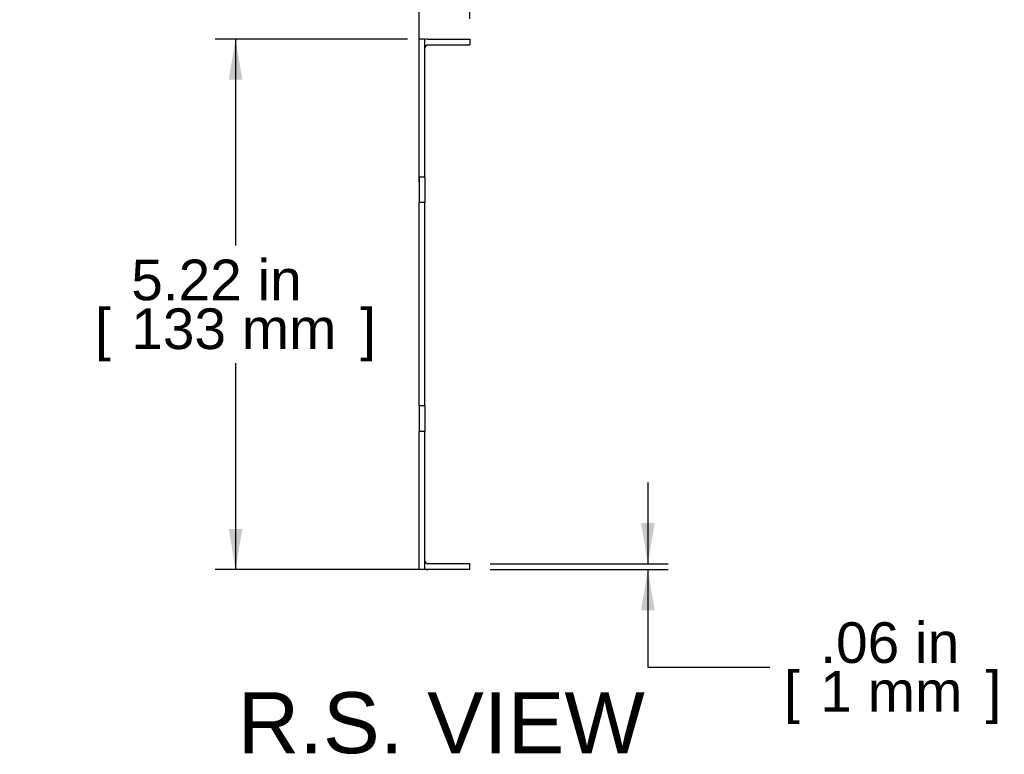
# Model space of a CAD drawing. Header units: inches. Extents: x 0 to 52.8, y -0.2 to 39.5.
# Tile 9 of 11: x 32.9 to 42.6, y 19.1 to 26.3. Entities that reach past the tile are written whole.
import ezdxf
from ezdxf.enums import TextEntityAlignment as Align

# ---------------------------------------------------------------- set-up
doc = ezdxf.new("R2010")
doc.units = ezdxf.units.IN
doc.header["$MEASUREMENT"] = 0
doc.layers.add('COM54343', color=7, linetype='Continuous')
doc.layers.add('Default', color=7, linetype='Continuous')
doc.styles.add('SEACAD_Arial', font='arial.ttf')
doc.dimstyles.new('WEB_SMALL', dxfattribs={"dimtxt": 0.4, "dimasz": 0.4, "dimexe": 0.2, "dimexo": 0.2, "dimgap": 0.2, "dimtad": 0, "dimtih": 1, "dimtoh": 1, "dimzin": 4, "dimdsep": 46, "dimtxsty": 'SEACAD_Arial', "dimblk1": '_SE_FILLED', "dimblk2": '_SE_FILLED', "dimsah": 1, "dimcen": 0.2, "dimadec": 0, "dimazin": 0, "dimtfac": 1, "dimtofl": 0, "dimtmove": 0, "dimatfit": 3, "dimfxl": 1, "dimtolj": 1, "dimtzin": 4, "dimarcsym": 0})

# ---------------------------------------------------------------- blocks, each defined once
blk = doc.blocks.new('SE3')
at = {"layer": 'COM54343', "color": 7, "linetype": 'Continuous'}
for p, q in [((36.852, 26.1324), (36.795, 26.1324)), ((36.795, 24.7734), (36.795, 26.1324)), ((36.852, 24.7734), (36.852, 26.1324)), ((36.881, 26.1324), (37.295, 26.1324)), ((36.881, 26.0754), (37.295, 26.0754)), ((37.295, 26.1324), (37.295, 26.0754)), ((36.852, 24.7734), (36.795, 24.7734)), ((36.795, 24.7734), (36.795, 24.5234)), ((36.852, 24.7734), (36.852, 24.5234)), ((36.795, 22.5234), (36.795, 24.5234)), ((36.852, 24.5234), (36.795, 24.5234)), ((36.852, 22.5234), (36.852, 24.5234)), ((36.852, 22.5234), (36.795, 22.5234)), ((36.795, 22.5234), (36.795, 22.2734)), ((36.852, 22.5234), (36.852, 22.2734)), ((36.795, 20.9144), (36.795, 22.2734)), ((36.852, 22.2734), (36.795, 22.2734)), ((36.852, 20.9144), (36.852, 22.2734)), ((37.295, 20.9714), (36.881, 20.9714)), ((37.295, 20.9144), (37.295, 20.9714)), ((36.852, 20.9144), (36.795, 20.9144)), ((37.295, 20.9144), (36.881, 20.9144))]:
    blk.add_line(p, q, dxfattribs=at)
for centre, radius, start, end in [((36.881, 26.0464), 0.086, 90, 109.70694), ((36.881, 26.0464), 0.029, 90, 180), ((36.881, 21.0004), 0.029, 180, 270), ((36.881, 21.0004), 0.086, 250.29306, 270)]:
    blk.add_arc(centre, radius, start, end, dxfattribs=at)
blk = doc.blocks.new('DMBLK240')
at = {"layer": 'Default', "linetype": 'Continuous', "transparency": 16777216}
for points in [[(36.395, 28.2747), (36.395, 28.1414), (36.795, 28.208)], [(37.695, 28.2747), (37.295, 28.208), (37.695, 28.1414)]]:
    blk.add_hatch(color=7, dxfattribs=at).paths.add_polyline_path(points)
at = {"layer": 'Default', "color": 7, "linetype": 'Continuous', "transparency": 16777216}
for p, q in [((36.795, 24.7234), (36.795, 28.408)), ((37.295, 26.3324), (37.295, 28.408)), ((36.795, 28.208), (35.4574, 28.208)), ((38.095, 28.208), (37.295, 28.208))]:
    blk.add_line(p, q, dxfattribs=at)
at = {"layer": 'Default', "color": 7, "linetype": 'Continuous', "transparency": 16777216, "style": 'SEACAD_Arial'}
for s, p in [('.50 in', (33.2217, 28.648)), ('[', (32.8652, 28.168)), (']', (35.1608, 28.168)), ('13 mm', (33.2217, 28.168))]:
    blk.add_text(s, height=0.4, dxfattribs=at).set_placement(p, align=Align.TOP_LEFT)
blk = doc.blocks.new('_SE_FILLED')
at = {"color": 0}
blk.add_line((0, 0), (-1, 0), dxfattribs=at)
blk.add_solid([(0, 0), (-1, -0.1665), (-1, 0.1665), (0, 0)], dxfattribs=at)
blk = doc.blocks.new('DMBLK241')
at = {"layer": 'Default', "linetype": 'Continuous', "transparency": 16777216}
for points in [[(39.1131, 21.3714), (38.9798, 21.3714), (39.0465, 20.9714)], [(39.1131, 20.5144), (39.0465, 20.9144), (38.9798, 20.5144)]]:
    blk.add_hatch(color=7, dxfattribs=at).paths.add_polyline_path(points)
at = {"layer": 'Default', "color": 7, "linetype": 'Continuous', "transparency": 16777216}
for p, q in [((39.0465, 21.7714), (39.0465, 20.9714)), ((37.495, 20.9714), (39.2465, 20.9714)), ((37.495, 20.9144), (39.2465, 20.9144)), ((39.0465, 20.9144), (39.0465, 19.9559)), ((39.0465, 19.9559), (40.2465, 19.9559))]:
    blk.add_line(p, q, dxfattribs=at)
at = {"layer": 'Default', "color": 7, "linetype": 'Continuous', "transparency": 16777216, "style": 'SEACAD_Arial'}
for s, p in [('.06 in', (40.743, 20.3959)), ('[', (40.3865, 19.9159)), ('1 mm', (40.743, 19.9159)), (']', (42.3691, 19.9159))]:
    blk.add_text(s, height=0.4, dxfattribs=at).set_placement(p, align=Align.TOP_LEFT)
blk = doc.blocks.new('DMBLK244')
at = {"layer": 'Default', "linetype": 'Continuous', "transparency": 16777216}
for points in [[(34.9225, 25.7324), (35.0558, 25.7324), (34.9891, 26.1324)], [(34.9225, 21.3144), (34.9891, 20.9144), (35.0558, 21.3144)]]:
    blk.add_hatch(color=7, dxfattribs=at).paths.add_polyline_path(points)
at = {"layer": 'Default', "color": 7, "linetype": 'Continuous', "transparency": 16777216}
for p, q in [((36.681, 26.1324), (34.7891, 26.1324)), ((34.9891, 26.1324), (34.9891, 24.1034)), ((34.9891, 22.9434), (34.9891, 20.9144)), ((36.888, 20.9144), (34.7891, 20.9144))]:
    blk.add_line(p, q, dxfattribs=at)
at = {"layer": 'Default', "color": 7, "linetype": 'Continuous', "transparency": 16777216, "style": 'SEACAD_Arial'}
for s, p in [('5.22 in', (33.963, 23.9634)), ('[', (33.6065, 23.4834)), ('133 mm', (33.963, 23.4834)), (']', (36.2152, 23.4834))]:
    blk.add_text(s, height=0.4, dxfattribs=at).set_placement(p, align=Align.TOP_LEFT)

msp = doc.modelspace()

# ---------------------------------------------------------------- block references
at = {"layer": 'Default'}
msp.add_blockref('SE3', (0, 0), dxfattribs=at)

# ---------------------------------------------------------------- texts
at = {"layer": 'Default', "color": 7, "linetype": 'Continuous', "style": 'SEACAD_Arial'}
msp.add_text('R.S. VIEW', height=0.6, dxfattribs=at).set_placement((35.0112, 19.708), align=Align.TOP_LEFT)

# ---------------------------------------------------------------- dimensions: what is measured, and where the dimension line sits
at = {"layer": 'Default', "color": 7, "linetype": 'Continuous'}
dim = msp.add_linear_dim(base=(36.795, 28.208), p1=(37.295, 26.1324), p2=(36.795, 24.5234), text='\\A1;<>', dimstyle='WEB_SMALL', override={"dimpost": '\\X'}, dxfattribs=at)
dim.commit()
dim.dimension.update_dxf_attribs({"geometry": 'DMBLK240', "text_midpoint": (35.4574, 28.208), "dimtype": 160})
for base, p1, p2, angle, picture, middle, dimtype in [((34.9891, 20.9144), (36.881, 26.1324), (37.088, 20.9144), 90, 'DMBLK244', (34.9891, 23.5234), 160), ((39.0465, 20.9714), (37.295, 20.9714), (37.295, 20.9144), 270, 'DMBLK241', (40.2465, 19.9559), 161)]:
    dim = msp.add_linear_dim(base=base, p1=p1, p2=p2, angle=angle, text='\\A1;<>', dimstyle='WEB_SMALL', override={"dimpost": '\\X'}, dxfattribs=at)
    dim.commit()
    dim.dimension.update_dxf_attribs({"geometry": picture, "text_midpoint": middle, "dimtype": dimtype})

doc.saveas('drawing.dxf')
